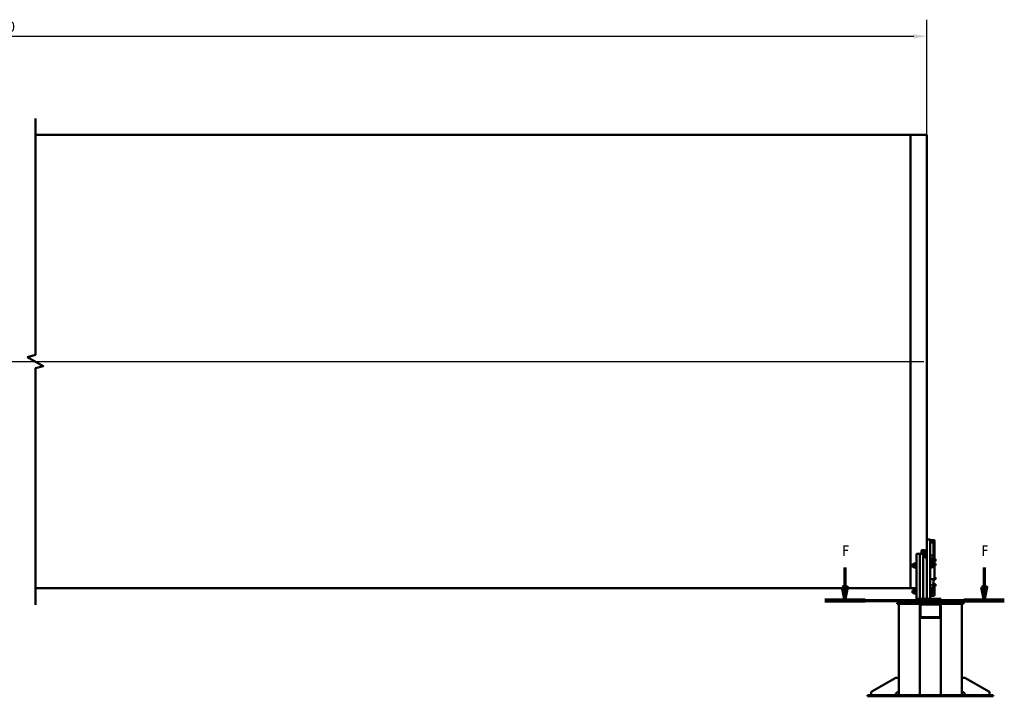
# Model space of a CAD drawing. Header units: millimetres. Extents: x 0 to 63075, y 0 to 44550.
# Tile 13 of 31: x 27161 to 41277, y 22230 to 31933. Entities that reach past the tile are written whole.
import ezdxf

# ---------------------------------------------------------------- set-up
doc = ezdxf.new("R2010")
doc.units = ezdxf.units.MM
doc.header["$LTSCALE"] = 75
doc.linetypes.add('CHAIN', pattern=[0.3543, 0.2362, -0.0295, 0.0591, -0.0295])
for name, color, linetype, lineweight in [('Break Line (ISO)', 7, 'Continuous', 50), ('Centerline (ISO)', 7, 'Continuous', 25), ('Dimension (ISO)', 7, 'Continuous', 25), ('Section Line (ISO)', 7, 'CHAIN', 70), ('Visible (ISO)', 7, 'Continuous', 50)]:
    doc.layers.add(name, color=color, linetype=linetype, lineweight=lineweight)
doc.styles.add('Label Text (ISO)', font='tahoma.ttf')
doc.styles.add('Note Text (ISO)', font='tahoma.ttf')
doc.dimstyles.new('Default (ISO)', dxfattribs={"dimscale": 75, "dimtxt": 2, "dimasz": 2.5, "dimexe": 3.175, "dimexo": 0, "dimgap": 0.762, "dimtad": 1, "dimrnd": 1e-08, "dimtxsty": 'Note Text (ISO)', "dimcen": 0.09, "dimdle": 10, "dimclrd": 256, "dimclre": 256, "dimclrt": 256, "dimazin": 2, "dimtfac": 1, "dimtmove": 0, "dimatfit": 3, "dimfxl": 1, "dimtolj": 1, "dimtzin": 0, "dimlwd": -1, "dimlwe": -1, "dimarcsym": 0})

# ---------------------------------------------------------------- blocks, each defined once
blk = doc.blocks.new('2dTransSection0')
at = {"layer": 'Section Line (ISO)', "linetype": 'Continuous'}
for p, q in [((519.89, 321.05), (519.89, 317.24)), ((546.51, 321.05), (546.51, 317.24)), ((519.39, 317.24), (519.89, 314.74)), ((520.39, 317.24), (519.39, 317.24)), ((519.89, 317.24), (519.89, 314.74)), ((519.89, 314.74), (520.39, 317.24)), ((546.01, 317.24), (546.51, 314.74)), ((547.01, 317.24), (546.01, 317.24)), ((546.51, 317.24), (546.51, 314.74)), ((546.51, 314.74), (547.01, 317.24)), ((516.03, 314.74), (550.37, 314.74))]:
    blk.add_line(p, q, dxfattribs=at)
at = {"layer": 'Section Line (ISO)', "linetype": 'Continuous', "lineweight": 140}
for p, q in [((516.03, 314.74), (523.74, 314.74)), ((542.66, 314.74), (550.37, 314.74))]:
    blk.add_line(p, q, dxfattribs=at)
at = {"layer": 'Section Line (ISO)', "linetype": 'Continuous', "flags": 128}
for points in [[(519.39, 317.24), (519.89, 314.74), (520.39, 317.24), (519.39, 317.24)], [(546.01, 317.24), (546.51, 314.74), (547.01, 317.24), (546.01, 317.24)]]:
    blk.add_lwpolyline(points, dxfattribs=at)
at = {"layer": 'Section Line (ISO)'}
for points in [[(519.39, 317.24), (519.89, 314.74), (520.39, 317.24), (519.39, 317.24)], [(546.01, 317.24), (546.51, 314.74), (547.01, 317.24), (546.01, 317.24)]]:
    blk.add_solid(points, dxfattribs=at)
at = {"layer": 'Section Line (ISO)', "char_height": 2, "attachment_point": 7, "style": 'Label Text (ISO)'}
for insert in [(519.37, 323.24), (545.99, 323.24)]:
    blk.add_mtext('F', dxfattribs=dict(at, insert=insert))
blk = doc.blocks.new('*D28')
at = {"layer": 'Defpoints', "color": 0, "transparency": 16777216}
for p in [(40166, 31695), (13440, 30280), (40166, 30280)]:
    blk.add_point(p, dxfattribs=at)
at = {"layer": 'Dimension (ISO)', "transparency": 16777216}
for p, q in [((13440, 30280), (13440, 31933)), ((40166, 30280), (40166, 31933)), ((13628, 31695), (39979, 31695))]:
    blk.add_line(p, q, dxfattribs=at)
for points in [[(13628, 31726), (13628, 31664), (13440, 31695)], [(39979, 31726), (39979, 31664), (40166, 31695)]]:
    blk.add_solid(points, dxfattribs=at)
at = {"layer": 'Dimension (ISO)', "transparency": 16777216, "insert": (26532, 31908), "char_height": 150, "attachment_point": 1, "style": 'Note Text (ISO)'}
blk.add_mtext('\\A1;30000', dxfattribs=at)

msp = doc.modelspace()

# ---------------------------------------------------------------- linework, layer by layer
at = {"layer": 'Break Line (ISO)', "flags": 128}
msp.add_lwpolyline([(27385.9899, 23541.499), (27385.9899, 26934.5278), (27498.4899, 26964.6721), (27273.4899, 27094.5759), (27385.9899, 27124.7202), (27385.9899, 30517.749)], dxfattribs=at)
at = {"layer": 'Centerline (ISO)', "linetype": 'Continuous'}
msp.add_line((13484.5155, 27029.624), (40121.7091, 27029.624), dxfattribs=at)
at = {"layer": 'Visible (ISO)'}
for p, q in [((27385.9899, 30279.624), (39934.2091, 30279.624)), ((39934.2091, 23779.624), (39934.2091, 30279.624)), ((39934.2091, 30279.624), (40166.2091, 30279.624)), ((39934.2091, 23779.624), (39934.2091, 30279.624)), ((40166.2091, 24480.1688), (40166.2091, 30279.624)), ((40166.2091, 24460.1688), (40166.2091, 24480.1688)), ((40216.2091, 24480.1688), (40166.2091, 24480.1688)), ((40166.2091, 24460.1688), (40166.2091, 23630.1688)), ((40216.2091, 24480.1688), (40216.2091, 24460.1688)), ((40216.2091, 24471.1926), (40264.2091, 24471.1926)), ((40216.2091, 24467.408), (40264.2091, 24467.408)), ((40216.2091, 24460.1688), (40216.2091, 23630.1688)), ((40264.2091, 24440.5612), (40216.2091, 24440.5612)), ((40216.2091, 24435.5612), (40264.2091, 24435.5612)), ((40261.2091, 24435.4183), (40261.2091, 24431.758)), ((40261.2091, 24431.758), (40261.2091, 24206.7343)), ((40268.2091, 24206.4425), (40268.2091, 24433.5612)), ((40278.2091, 24433.5612), (40278.2091, 24460.408)), ((40278.2091, 24433.5612), (40278.2091, 24199.7343)), ((40091.2091, 24302.5822), (40091.2091, 24320.7084)), ((40091.2091, 24302.5822), (40091.2091, 24274.4542)), ((40126.2091, 24324.9346), (40101.2091, 24324.9346)), ((40101.2091, 24306.8084), (40126.2091, 24306.8084)), ((40146.2091, 24243.3669), (40146.2091, 24288.6822)), ((40016.2091, 24259.4542), (40016.2091, 24274.4542)), ((40016.2091, 24274.4542), (40066.2091, 24274.4542)), ((40016.2091, 23630.1688), (40016.2091, 24259.4542)), ((40066.2091, 24274.4542), (40066.2091, 24259.4542)), ((40066.2091, 24259.4542), (40066.2091, 24274.4542)), ((40066.2091, 24274.4542), (40116.2091, 24274.4542)), ((40066.2091, 24259.4542), (40066.2091, 23630.1688)), ((40066.2091, 23630.1688), (40066.2091, 24259.4542)), ((40116.2091, 24274.4542), (40116.2091, 24259.4542)), ((40116.2091, 24259.4542), (40116.2091, 24274.4542)), ((40116.2091, 24274.4542), (40141.9955, 24274.4542)), ((40116.2091, 24259.4542), (40116.2091, 23630.1688)), ((40116.2091, 23630.1688), (40116.2091, 24259.4542)), ((40119.2091, 24255.5876), (40120.4361, 24256.8145)), ((40119.2091, 24242.0414), (40119.2091, 24255.5876)), ((40119.2091, 24242.0414), (40120.4361, 24240.8145)), ((40120.4361, 24256.8145), (40120.4361, 24240.8145)), ((40128.4091, 24256.8145), (40120.4361, 24256.8145)), ((40128.4091, 24240.8145), (40120.4361, 24240.8145)), ((40128.4091, 24260.0645), (40129.2864, 24261.584)), ((40128.4091, 24260.0645), (40128.4091, 24237.5645)), ((40128.4091, 24237.5645), (40129.2864, 24236.0449)), ((40141.7042, 24262.4601), (40129.9139, 24262.4601)), ((40141.7042, 24257.7225), (40129.9139, 24257.7225)), ((40141.7042, 24244.0769), (40129.9139, 24244.0769)), ((40141.7042, 24235.1689), (40129.9139, 24235.1689)), ((40143.2091, 24260.0645), (40142.3317, 24261.584)), ((40143.2091, 24237.5645), (40142.3317, 24236.0449)), ((40143.2091, 24263.0645), (40143.9591, 24263.8145)), ((40143.2091, 24234.5645), (40143.2091, 24263.0645)), ((40143.2091, 24234.5645), (40143.9591, 24233.8145)), ((40143.9591, 24263.8145), (40143.9591, 24233.8145)), ((40143.9591, 24263.8145), (40146.2091, 24263.8145)), ((40143.9591, 24233.8145), (40146.2091, 24233.8145)), ((40146.2091, 24243.3669), (40146.2091, 24230.0776)), ((40146.2091, 24230.0776), (40146.2091, 24213.1729)), ((40146.2091, 24213.1729), (40146.2091, 24212.2359)), ((40166.2091, 24212.2359), (40146.2091, 24212.2359)), ((40218.4591, 24263.8145), (40216.2091, 24263.8145)), ((40218.4591, 24233.8145), (40216.2091, 24233.8145)), ((40216.2091, 24206.7343), (40264.2091, 24206.7343)), ((40264.2091, 24179.8875), (40216.2091, 24179.8875)), ((40216.2091, 24174.8875), (40264.2091, 24174.8875)), ((40216.2091, 24150.7632), (40264.2091, 24150.7632)), ((40264.2091, 24142.1029), (40216.2091, 24142.1029)), ((40218.4591, 24233.8145), (40218.4591, 24263.8145)), ((40219.2091, 24263.0645), (40218.4591, 24263.8145)), ((40219.2091, 24234.5645), (40218.4591, 24233.8145)), ((40219.2091, 24263.0645), (40219.2091, 24234.5645)), ((40220.0092, 24260.0595), (40219.2091, 24260.0595)), ((40220.0092, 24237.5695), (40219.2091, 24237.5695)), ((40220.0092, 24262.4646), (40228.1374, 24262.4646)), ((40220.0092, 24253.5767), (40220.0092, 24262.4646)), ((40220.0092, 24253.5767), (40228.1374, 24253.5767)), ((40220.0092, 24239.9265), (40220.0092, 24253.5767)), ((40220.0092, 24239.9265), (40228.1374, 24239.9265)), ((40220.0092, 24235.1643), (40220.0092, 24239.9265)), ((40220.0092, 24235.1643), (40228.1374, 24235.1643)), ((40229.2092, 24260.8145), (40228.7598, 24261.5929)), ((40229.2092, 24236.8145), (40228.7598, 24236.0361)), ((40229.2092, 24258.0206), (40229.2092, 24260.8145)), ((40229.2092, 24246.7516), (40229.2092, 24258.0206)), ((40229.2092, 24237.5454), (40229.2092, 24246.7516)), ((40229.2092, 24236.8145), (40229.2092, 24237.5454)), ((40261.2091, 24229.0323), (40264.2091, 24229.0323)), ((40261.2091, 24174.8875), (40261.2091, 24150.7632)), ((40265.2091, 24173.2346), (40261.2091, 24173.2346)), ((40265.2091, 24166.9846), (40265.2091, 24174.824)), ((40265.2091, 24166.9846), (40265.9591, 24166.2346)), ((40265.9591, 24174.686), (40265.9591, 24166.2346)), ((40265.9591, 24166.2346), (40268.2091, 24166.2346)), ((40268.2091, 24165.3875), (40268.2091, 24172.8875)), ((40268.2091, 24165.3875), (40268.2091, 24158.5574)), ((40268.2091, 24154.2273), (40268.2091, 24158.5574)), ((40278.2091, 24172.8875), (40278.2091, 24199.7343)), ((40280.4591, 24196.2346), (40278.2091, 24196.2346)), ((40278.2091, 24172.8875), (40278.2091, 24165.3875)), ((40280.4591, 24166.2346), (40278.2091, 24166.2346)), ((40278.2091, 24158.5574), (40278.2091, 24165.3875)), ((40278.2091, 24158.5574), (40278.2091, 24154.2273)), ((40278.2091, 24154.2273), (40278.2091, 23920.7273)), ((40280.4591, 24166.2346), (40280.4591, 24196.2346)), ((40281.2091, 24195.4846), (40280.4591, 24196.2346)), ((40281.2091, 24166.9846), (40280.4591, 24166.2346)), ((40281.2091, 24195.4846), (40281.2091, 24166.9846)), ((40282.0092, 24192.4796), (40281.2091, 24192.4796)), ((40282.0092, 24169.9896), (40281.2091, 24169.9896)), ((40282.0092, 24193.7027), (40290.1374, 24193.7027)), ((40282.0092, 24192.7039), (40282.0092, 24193.7027)), ((40282.0092, 24192.7039), (40290.1374, 24192.7039)), ((40282.0092, 24180.2358), (40282.0092, 24192.7039)), ((40282.0092, 24180.2358), (40290.1374, 24180.2358)), ((40282.0092, 24168.7664), (40282.0092, 24180.2358)), ((40282.0092, 24168.7664), (40290.1374, 24168.7664)), ((40291.2092, 24193.2346), (40291.1911, 24193.2659)), ((40291.2092, 24169.2346), (40291.1911, 24169.2033)), ((40291.2092, 24193.2033), (40291.2092, 24193.2346)), ((40291.2092, 24186.4699), (40291.2092, 24193.2033)), ((40291.2092, 24174.5011), (40291.2092, 24186.4699)), ((40291.2092, 24169.2346), (40291.2092, 24174.5011)), ((39961.2091, 24120.715), (39963.663, 24123.1688)), ((39961.2091, 24089.6226), (39961.2091, 24120.715)), ((39961.2091, 24089.6226), (39963.663, 24087.1688)), ((39963.663, 24123.1688), (39963.663, 24087.1688)), ((39980.2091, 24123.1688), (39963.663, 24123.1688)), ((39980.2091, 24087.1688), (39963.663, 24087.1688)), ((39980.2091, 24130.7188), (39981.3349, 24132.6688)), ((39980.2091, 24130.7188), (39980.2091, 24079.6188)), ((39980.2091, 24079.6188), (39981.3349, 24077.6688)), ((40007.627, 24132.6688), (39983.7911, 24132.6688)), ((40007.627, 24105.1688), (39983.7911, 24105.1688)), ((40007.627, 24077.6688), (39983.7911, 24077.6688)), ((40011.2091, 24130.7188), (40010.0832, 24132.6688)), ((40011.2091, 24079.6188), (40010.0832, 24077.6688)), ((40011.2091, 24136.9188), (40012.4591, 24138.1688)), ((40011.2091, 24073.4188), (40011.2091, 24136.9188)), ((40011.2091, 24073.4188), (40012.4591, 24072.1688)), ((40012.4591, 24138.1688), (40012.4591, 24072.1688)), ((40012.4591, 24138.1688), (40016.2091, 24138.1688)), ((40012.4591, 24072.1688), (40016.2091, 24072.1688)), ((40219.9591, 24138.1688), (40216.2091, 24138.1688)), ((40219.9591, 24072.1688), (40216.2091, 24072.1688)), ((40219.9591, 24072.1688), (40219.9591, 24138.1688)), ((40221.2091, 24136.9188), (40219.9591, 24138.1688)), ((40221.2091, 24073.4188), (40219.9591, 24072.1688)), ((40221.2091, 24136.9188), (40221.2091, 24073.4188)), ((40222.0092, 24130.7238), (40221.2091, 24130.7238)), ((40222.0092, 24079.6138), (40221.2091, 24079.6138)), ((40222.0092, 24132.6688), (40241.253, 24132.6688)), ((40222.0092, 24105.1688), (40222.0092, 24132.6688)), ((40222.0092, 24105.1688), (40241.253, 24105.1688)), ((40222.0092, 24077.6688), (40222.0092, 24105.1688)), ((40222.0092, 24077.6688), (40241.253, 24077.6688)), ((40243.7092, 24118.9188), (40243.7092, 24132.6688)), ((40243.7092, 24091.4188), (40243.7092, 24118.9188)), ((40243.7092, 24077.6688), (40243.7092, 24091.4188)), ((40280.4591, 24133.7833), (40278.2091, 24133.7833)), ((40280.4591, 24103.7833), (40278.2091, 24103.7833)), ((40280.4591, 24103.7833), (40280.4591, 24133.7833)), ((40281.2091, 24133.0333), (40280.4591, 24133.7833)), ((40281.2091, 24104.5333), (40280.4591, 24103.7833)), ((40281.2091, 24133.0333), (40281.2091, 24104.5333)), ((40282.0092, 24130.0283), (40281.2091, 24130.0283)), ((40282.0092, 24107.5383), (40281.2091, 24107.5383)), ((40282.0092, 24132.4231), (40290.1374, 24132.4231)), ((40282.0092, 24123.4897), (40282.0092, 24132.4231)), ((40282.0092, 24123.4897), (40290.1374, 24123.4897)), ((40282.0092, 24109.8499), (40282.0092, 24123.4897)), ((40282.0092, 24109.8499), (40290.1374, 24109.8499)), ((40282.0092, 24105.1435), (40282.0092, 24109.8499)), ((40282.0092, 24105.1435), (40290.1374, 24105.1435)), ((40291.2092, 24130.7833), (40290.7712, 24131.5418)), ((40291.2092, 24106.7833), (40290.7712, 24106.0248)), ((40291.2092, 24127.9564), (40291.2092, 24130.7833)), ((40291.2092, 24116.6698), (40291.2092, 24127.9564)), ((40291.2092, 24107.4967), (40291.2092, 24116.6698)), ((40291.2092, 24106.7833), (40291.2092, 24107.4967)), ((40216.2091, 23908.6029), (40264.2091, 23908.6029)), ((40261.2091, 23908.6029), (40261.2091, 23837.6627)), ((40265.2091, 23906.3109), (40265.2091, 23908.6339)), ((40265.2091, 23906.3109), (40265.9591, 23905.5609)), ((40265.9591, 23908.698), (40265.9591, 23905.5609)), ((40265.9591, 23905.5609), (40268.2091, 23905.5609)), ((40268.2091, 23901.8875), (40268.2091, 23909.1083)), ((40268.2091, 23901.2176), (40268.2091, 23901.8875)), ((40278.2091, 23901.2176), (40268.2091, 23901.2176)), ((40280.4591, 23935.5609), (40278.2091, 23935.5609)), ((40278.2091, 23920.7273), (40278.2091, 23901.8875)), ((40280.4591, 23905.5609), (40278.2091, 23905.5609)), ((40278.2091, 23901.8875), (40278.2091, 23901.2176)), ((40280.4591, 23905.5609), (40280.4591, 23935.5609)), ((40281.2091, 23934.8109), (40280.4591, 23935.5609)), ((40281.2091, 23906.3109), (40280.4591, 23905.5609)), ((40281.2091, 23934.8109), (40281.2091, 23906.3109)), ((40282.0092, 23931.8059), (40281.2091, 23931.8059)), ((40282.0092, 23909.3159), (40281.2091, 23909.3159)), ((40282.0092, 23933.0291), (40290.1374, 23933.0291)), ((40282.0092, 23932.0303), (40282.0092, 23933.0291)), ((40282.0092, 23932.0303), (40290.1374, 23932.0303)), ((40282.0092, 23919.5621), (40282.0092, 23932.0303)), ((40282.0092, 23919.5621), (40290.1374, 23919.5621)), ((40282.0092, 23908.0927), (40282.0092, 23919.5621)), ((40282.0092, 23908.0927), (40290.1374, 23908.0927)), ((40291.2092, 23932.5609), (40291.1911, 23932.5922)), ((40291.2092, 23908.5609), (40291.1911, 23908.5296)), ((40291.2092, 23932.5297), (40291.2092, 23932.5609)), ((40291.2092, 23925.7962), (40291.2092, 23932.5297)), ((40291.2092, 23913.8274), (40291.2092, 23925.7962)), ((40291.2092, 23908.5609), (40291.2092, 23913.8274)), ((27385.9899, 23779.624), (39934.2091, 23779.624)), ((39934.2091, 23779.624), (40016.2091, 23779.624)), ((39961.2091, 23745.715), (39963.663, 23748.1688)), ((39961.2091, 23714.6226), (39961.2091, 23745.715)), ((39963.663, 23748.1688), (39963.663, 23712.1688)), ((39980.2091, 23748.1688), (39963.663, 23748.1688)), ((39980.2091, 23755.7188), (39981.3349, 23757.6688)), ((39980.2091, 23755.7188), (39980.2091, 23704.6188)), ((40007.627, 23757.6688), (39983.7911, 23757.6688)), ((40007.627, 23730.1688), (39983.7911, 23730.1688)), ((40011.2091, 23755.7188), (40010.0832, 23757.6688)), ((40011.2091, 23761.9188), (40012.4591, 23763.1688)), ((40011.2091, 23698.4188), (40011.2091, 23761.9188)), ((40012.4591, 23763.1688), (40012.4591, 23697.1688)), ((40012.4591, 23763.1688), (40016.2091, 23763.1688)), ((40216.2091, 23786.7437), (40264.2091, 23786.7437)), ((40264.2091, 23777), (40216.2091, 23777)), ((40219.9591, 23763.1688), (40216.2091, 23763.1688)), ((40219.9591, 23697.1688), (40219.9591, 23763.1688)), ((40221.2091, 23761.9188), (40219.9591, 23763.1688)), ((40221.2091, 23761.9188), (40221.2091, 23698.4188)), ((40222.0092, 23755.7238), (40221.2091, 23755.7238)), ((40222.0092, 23757.6688), (40241.253, 23757.6688)), ((40222.0092, 23730.1688), (40222.0092, 23757.6688)), ((40222.0092, 23730.1688), (40241.253, 23730.1688)), ((40222.0092, 23702.6688), (40222.0092, 23730.1688)), ((40241.2091, 23832.271), (40242.4361, 23833.4979)), ((40241.2091, 23818.7248), (40241.2091, 23832.271)), ((40241.2091, 23818.7248), (40242.4361, 23817.4979)), ((40242.4361, 23833.4979), (40242.4361, 23817.4979)), ((40252.7891, 23833.4979), (40242.4361, 23833.4979)), ((40252.7891, 23817.4979), (40242.4361, 23817.4979)), ((40243.7092, 23743.9188), (40243.7092, 23757.6688)), ((40243.7092, 23716.4188), (40243.7092, 23743.9188)), ((40243.7092, 23702.6688), (40243.7092, 23716.4188)), ((40252.7891, 23814.2479), (40252.7891, 23836.7479)), ((40257.7891, 23836.7479), (40252.7891, 23836.7479)), ((40257.7891, 23814.2479), (40252.7891, 23814.2479)), ((40257.7891, 23836.7479), (40258.2241, 23837.5015)), ((40257.7891, 23814.2479), (40257.7891, 23836.7479)), ((40257.7891, 23814.2479), (40258.2241, 23813.4944)), ((40263.7042, 23837.6627), (40259.2939, 23837.6627)), ((40263.7042, 23825.8345), (40259.2939, 23825.8345)), ((40263.7042, 23813.6697), (40259.2939, 23813.6697)), ((40263.7042, 23813.3332), (40259.2939, 23813.3332)), ((40261.2091, 23813.3332), (40261.2091, 23790.9338)), ((40261.2091, 23790.9338), (40261.2091, 23786.7437)), ((40265.2091, 23836.7479), (40264.774, 23837.5015)), ((40265.2091, 23814.2479), (40264.774, 23813.4944)), ((40265.2091, 23839.7479), (40265.9591, 23840.4979)), ((40265.2091, 23811.2479), (40265.2091, 23839.7479)), ((40265.2091, 23811.2479), (40265.9591, 23810.4979)), ((40265.9591, 23840.4979), (40265.9591, 23810.4979)), ((40265.9591, 23840.4979), (40268.2091, 23840.4979)), ((40265.9591, 23810.4979), (40268.2091, 23810.4979)), ((40268.2091, 23839.2155), (40268.2091, 23843.0908)), ((40278.2091, 23843.0908), (40268.2091, 23843.0908)), ((40268.2091, 23839.2155), (40268.2091, 23818.7538)), ((40268.2091, 23812.7572), (40268.2091, 23818.7538)), ((40268.2091, 23801.5096), (40268.2091, 23812.7572)), ((40268.2091, 23801.5096), (40268.2091, 23795.513)), ((40268.2091, 23790.6412), (40268.2091, 23795.513)), ((40278.2091, 23843.0908), (40278.2091, 23839.2155)), ((40280.4591, 23840.4979), (40278.2091, 23840.4979)), ((40278.2091, 23839.2155), (40278.2091, 23818.7538)), ((40278.2091, 23818.7538), (40278.2091, 23812.7572)), ((40278.2091, 23812.7572), (40278.2091, 23801.5096)), ((40280.4591, 23810.4979), (40278.2091, 23810.4979)), ((40278.2091, 23795.513), (40278.2091, 23801.5096)), ((40278.2091, 23795.513), (40278.2091, 23790.6412)), ((40278.2091, 23790.6412), (40278.2091, 23685.589)), ((40280.4591, 23810.4979), (40280.4591, 23840.4979)), ((40281.2091, 23839.7479), (40280.4591, 23840.4979)), ((40281.2091, 23811.2479), (40280.4591, 23810.4979)), ((40281.2091, 23839.7479), (40281.2091, 23811.2479)), ((40282.0092, 23836.7429), (40281.2091, 23836.7429)), ((40282.0092, 23814.2529), (40281.2091, 23814.2529)), ((40282.0092, 23839.1377), (40290.1374, 23839.1377)), ((40282.0092, 23830.2044), (40282.0092, 23839.1377)), ((40282.0092, 23830.2044), (40290.1374, 23830.2044)), ((40282.0092, 23816.5645), (40282.0092, 23830.2044)), ((40282.0092, 23816.5645), (40290.1374, 23816.5645)), ((40282.0092, 23811.8581), (40282.0092, 23816.5645)), ((40282.0092, 23811.8581), (40290.1374, 23811.8581)), ((40291.2092, 23837.4979), (40290.7712, 23838.2564)), ((40291.2092, 23813.4979), (40290.7712, 23812.7394)), ((40291.2092, 23834.671), (40291.2092, 23837.4979)), ((40291.2092, 23823.3845), (40291.2092, 23834.671)), ((40291.2092, 23814.2113), (40291.2092, 23823.3845)), ((40291.2092, 23813.4979), (40291.2092, 23814.2113)), ((39916.2091, 23580.1688), (39916.2091, 23570.1688)), ((40516.2091, 23580.1688), (39916.2091, 23580.1688)), ((39961.2091, 23714.6226), (39963.663, 23712.1688)), ((39980.2091, 23712.1688), (39963.663, 23712.1688)), ((39980.2091, 23704.6188), (39981.3349, 23702.6688)), ((40007.627, 23702.6688), (39983.7911, 23702.6688)), ((40011.2091, 23704.6188), (40010.0832, 23702.6688)), ((40011.2091, 23698.4188), (40012.4591, 23697.1688)), ((40012.4591, 23697.1688), (40016.2091, 23697.1688)), ((40036.2091, 23630.1688), (40016.2091, 23630.1688)), ((40016.2091, 23580.1688), (40016.2091, 23630.1688)), ((40036.2091, 23630.1688), (40346.2091, 23630.1688)), ((40166.2091, 23640.1688), (40156.2091, 23630.1688)), ((40166.2091, 23630.1688), (40216.2091, 23630.1688)), ((40219.9591, 23697.1688), (40216.2091, 23697.1688)), ((40216.2091, 23671.9478), (40264.2091, 23671.9478)), ((40221.2091, 23698.4188), (40219.9591, 23697.1688)), ((40222.0092, 23704.6138), (40221.2091, 23704.6138)), ((40222.0092, 23702.6688), (40241.253, 23702.6688)), ((40366.2091, 23630.1688), (40346.2091, 23630.1688)), ((40366.2091, 23580.1688), (40366.2091, 23630.1688)), ((40516.2091, 23580.1688), (40516.2091, 23570.1688)), ((39741.2091, 23555.1688), (39741.2091, 23570.1688)), ((39771.2091, 23570.1688), (39741.2091, 23570.1688)), ((39741.2091, 23555.1688), (39771.2091, 23555.1688)), ((39766.2091, 23555.1688), (39766.2091, 22245.1688)), ((39771.2091, 23570.1688), (40661.2091, 23570.1688)), ((39771.2091, 23555.1688), (40661.2091, 23555.1688)), ((40066.2091, 23555.1688), (40066.2091, 23535.1688)), ((40066.2091, 23535.1688), (40066.2091, 23375.1688)), ((40076.2091, 23535.1688), (40076.2091, 23375.1688)), ((40346.2091, 23545.1688), (40086.2091, 23545.1688)), ((40356.2091, 23375.1688), (40356.2091, 23535.1688)), ((40366.2091, 23555.1688), (40366.2091, 23535.1688)), ((40366.2091, 23375.1688), (40366.2091, 23535.1688)), ((40691.2091, 23570.1688), (40661.2091, 23570.1688)), ((40661.2091, 23555.1688), (40691.2091, 23555.1688)), ((40666.2091, 23555.1688), (40666.2091, 22245.1688)), ((40691.2091, 23570.1688), (40691.2091, 23555.1688)), ((40066.2091, 23375.1688), (40066.2091, 22245.1688)), ((40086.2091, 23365.1688), (40346.2091, 23365.1688)), ((40086.2091, 23355.1688), (40346.2091, 23355.1688)), ((40366.2091, 23375.1688), (40366.2091, 22245.1688)), ((39711.5976, 22492.5337), (39376.2863, 22300.9272)), ((39766.2091, 22495.1688), (39721.5203, 22495.1688)), ((40666.2091, 22495.1688), (40710.8978, 22495.1688)), ((40720.8205, 22492.5337), (41056.1318, 22300.9272)), ((39316.2091, 22230.1688), (39316.2091, 22245.1688)), ((39346.2091, 22245.1688), (39316.2091, 22245.1688)), ((39316.2091, 22230.1688), (39346.2091, 22230.1688)), ((39346.2091, 22245.1688), (41086.2091, 22245.1688)), ((39346.2091, 22230.1688), (41086.2091, 22230.1688)), ((39366.2091, 22283.5623), (39366.2091, 22245.1688)), ((41066.2091, 22283.5623), (41066.2091, 22245.1688)), ((41116.2091, 22245.1688), (41086.2091, 22245.1688)), ((41086.2091, 22230.1688), (41116.2091, 22230.1688)), ((41116.2091, 22245.1688), (41116.2091, 22230.1688))]:
    msp.add_line(p, q, dxfattribs=at)
for centre, radius, start, end in [((40086.2091, 23535.1688), 20, 90, 180), ((40086.2091, 23535.1688), 10, 90, 180), ((40346.2091, 23535.1688), 20, 0, 90), ((40346.2091, 23535.1688), 10, 0, 90), ((40086.2091, 23375.1688), 20, 180, 270), ((40086.2091, 23375.1688), 10, 180, 270), ((40346.2091, 23375.1688), 10, 270, 0), ((40346.2091, 23375.1688), 20, 270, 0), ((39721.5203, 22475.1688), 20, 90, 119.7448813), ((40710.8978, 22475.1688), 20, 60.2551187, 90), ((39386.2091, 22283.5623), 20, 119.7448813, 180), ((39766.2091, 22245.1688), 50, 90, 180), ((40666.2091, 22245.1688), 50, 0, 90), ((41046.2091, 22283.5623), 20, 0, 60.2551187)]:
    msp.add_arc(centre, radius, start, end, dxfattribs=at)
for centre, major_axis, ratio, start_param, end_param in [((40211.2091, 24426.758), (9.6593, 9.6593), 0.2679491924, 0.7560713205, 0.7853981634), ((40266.2091, 24426.758), (-9.6593, 9.6593), 0.2679491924, 5.4977871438, 5.5271139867), ((40264.2091, 24459.0682), (14, 0), 0.8660254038, 0.2645207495, 1.5707963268), ((40264.2091, 24460.408), (14, 0), 0.5, 0, 1.5707963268), ((40264.2091, 24433.5612), (14, 0), 0.5, 0, 1.5707963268), ((40264.2091, 24433.5612), (4, 0), 0.5, 0, 1.5707963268), ((40101.2091, 24320.7084), (-10, 0), 0.4226182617, 4.7123889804, 6.2831853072), ((40101.2091, 24302.5822), (-10, 0), 0.4226182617, 4.7123889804, 6.2831853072), ((40126.2091, 24277.2251), (-10, 0), 0.4226182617, 4.7123889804, 6.9982267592), ((40126.2091, 24288.6822), (40, 0), 0.906307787, 0, 1.5707963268), ((40126.2091, 24288.6822), (20, 0), 0.906307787, 0, 1.5707963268), ((40126.2091, 24263.3252), (20, 0), 0.906307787, 0.0269982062, 1.5707963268), ((40264.2091, 24225.5682), (4, 0), 0.8660254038, 0, 1.5707963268), ((40264.2091, 24199.7343), (14, 0), 0.5, 0, 1.5707963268), ((40264.2091, 24172.8875), (14, 0), 0.5, 0, 1.5707963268), ((40264.2091, 24172.8875), (4, 0), 0.5, 0, 1.5707963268), ((40264.2091, 24154.2273), (14, 0), 0.8660254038, 4.7123889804, 6.2831853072), ((40264.2091, 24154.2273), (4, 0), 0.8660254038, 4.7123889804, 6.2831853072), ((40264.2091, 23920.7273), (14, 0), 0.8660254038, 4.7123889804, 6.2831853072), ((40264.2091, 23790.6412), (14, 0), 0.9743700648, 4.7123889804, 6.2831853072), ((40264.2091, 23790.6412), (4, 0), 0.9743700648, 4.7123889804, 6.2831853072), ((40264.2091, 23685.589), (14, 0), 0.9743700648, 4.7123889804, 6.2831853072)]:
    msp.add_ellipse(centre, major_axis=major_axis, ratio=ratio, start_param=start_param, end_param=end_param, dxfattribs=at)
for points, weights in [([(40129.9139, 24262.4601), (40127.9139, 24260.0913), (40129.9139, 24257.7225)], [1, 1.15470053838, 1]), ([(40129.9139, 24257.7225), (40127.9139, 24250.8997), (40129.9139, 24244.0769)], [1, 1.15470053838, 1]), ([(40129.9139, 24244.0769), (40127.9139, 24239.6229), (40129.9139, 24235.1689)], [1, 1.15470053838, 1]), ([(40129.9139, 24235.1689), (40129.5289, 24235.6248), (40129.2864, 24236.0449)], [1, 1.02646777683, 1.04387878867]), ([(40141.7042, 24257.7225), (40143.7042, 24260.0913), (40141.7042, 24262.4601)], [1, 1.15470053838, 1]), ([(40141.7042, 24244.0769), (40143.7042, 24250.8997), (40141.7042, 24257.7225)], [1, 1.15470053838, 1]), ([(40141.7042, 24235.1689), (40143.7042, 24239.6229), (40141.7042, 24244.0769)], [1, 1.15470053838, 1]), ([(40142.3317, 24236.0449), (40142.0892, 24235.6248), (40141.7042, 24235.1689)], [1.04387878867, 1.02646777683, 1]), ([(40228.1374, 24262.4646), (40228.5183, 24262.0111), (40228.7598, 24261.5929)], [1, 1.01316741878, 1.01719867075]), ([(40229.2092, 24258.0206), (40229.2092, 24260.0831), (40228.1374, 24262.4646)], [1, 1.0379548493, 1]), ([(40228.1374, 24253.5767), (40229.2092, 24255.9582), (40229.2092, 24258.0206)], [1, 1.0379548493, 1]), ([(40229.2092, 24246.7516), (40229.2092, 24249.9191), (40228.1374, 24253.5767)], [1, 1.0379548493, 1]), ([(40228.1374, 24239.9265), (40229.2092, 24243.5841), (40229.2092, 24246.7516)], [1, 1.0379548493, 1]), ([(40229.2092, 24237.5454), (40229.2092, 24238.6505), (40228.1374, 24239.9265)], [1, 1.0379548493, 1]), ([(40228.1374, 24235.1643), (40229.2092, 24236.4404), (40229.2092, 24237.5454)], [1, 1.0379548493, 1]), ([(40291.2092, 24193.2033), (40291.2092, 24193.4351), (40290.1374, 24193.7027)], [1, 1.0379548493, 1]), ([(40290.1374, 24192.7039), (40291.2092, 24192.9716), (40291.2092, 24193.2033)], [1, 1.0379548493, 1]), ([(40291.2092, 24186.4699), (40291.2092, 24189.3631), (40290.1374, 24192.7039)], [1, 1.0379548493, 1]), ([(40290.1374, 24180.2358), (40291.2092, 24183.5766), (40291.2092, 24186.4699)], [1, 1.0379548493, 1]), ([(40291.2092, 24174.5011), (40291.2092, 24177.1626), (40290.1374, 24180.2358)], [1, 1.0379548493, 1]), ([(40290.1374, 24168.7664), (40291.2092, 24171.8396), (40291.2092, 24174.5011)], [1, 1.0379548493, 1]), ([(40291.1911, 24169.2033), (40291.0739, 24169.0002), (40290.1374, 24168.7664)], [1.00860777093, 1.0330055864, 1]), ([(39981.3349, 24132.6688), (39981.3349, 24132.6688), (39983.7911, 24132.6688)], [1.07735026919, 1.07735026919, 1]), ([(39983.7911, 24077.6688), (39981.3349, 24077.6688), (39981.3349, 24077.6688)], [1, 1.07735026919, 1.07735026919]), ([(39983.7911, 24132.6688), (39979.2078, 24118.9188), (39983.7911, 24105.1688)], [1, 1.15470053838, 1]), ([(39983.7911, 24105.1688), (39979.2078, 24091.4188), (39983.7911, 24077.6688)], [1, 1.15470053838, 1]), ([(40007.627, 24105.1688), (40012.2104, 24118.9188), (40007.627, 24132.6688)], [1, 1.15470053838, 1]), ([(40007.627, 24132.6688), (40010.0832, 24132.6688), (40010.0832, 24132.6688)], [1, 1.07735026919, 1.07735026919]), ([(40007.627, 24077.6688), (40012.2104, 24091.4188), (40007.627, 24105.1688)], [1, 1.15470053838, 1]), ([(40010.0832, 24077.6688), (40010.0832, 24077.6688), (40007.627, 24077.6688)], [1.07735026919, 1.07735026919, 1]), ([(40241.253, 24132.6688), (40243.7092, 24132.6688), (40243.7092, 24132.6688)], [1, 1.0379548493, 1]), ([(40243.7092, 24118.9188), (40243.7092, 24125.3002), (40241.253, 24132.6688)], [1, 1.0379548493, 1]), ([(40241.253, 24105.1688), (40243.7092, 24112.5374), (40243.7092, 24118.9188)], [1, 1.0379548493, 1]), ([(40243.7092, 24091.4188), (40243.7092, 24097.8002), (40241.253, 24105.1688)], [1, 1.0379548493, 1]), ([(40241.253, 24077.6688), (40243.7092, 24085.0374), (40243.7092, 24091.4188)], [1, 1.0379548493, 1]), ([(40243.7092, 24077.6688), (40243.7092, 24077.6688), (40241.253, 24077.6688)], [1, 1.0379548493, 1]), ([(40290.1374, 24132.4231), (40290.5273, 24131.9643), (40290.7712, 24131.5418)], [1, 1.01348375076, 1.01738709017]), ([(40291.2092, 24127.9564), (40291.2092, 24130.0294), (40290.1374, 24132.4231)], [1, 1.0379548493, 1]), ([(40290.1374, 24123.4897), (40291.2092, 24125.8834), (40291.2092, 24127.9564)], [1, 1.0379548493, 1]), ([(40291.2092, 24116.6698), (40291.2092, 24119.835), (40290.1374, 24123.4897)], [1, 1.0379548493, 1]), ([(40290.1374, 24109.8499), (40291.2092, 24113.5047), (40291.2092, 24116.6698)], [1, 1.0379548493, 1]), ([(40291.2092, 24107.4967), (40291.2092, 24108.5889), (40290.1374, 24109.8499)], [1, 1.0379548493, 1]), ([(40290.1374, 24105.1435), (40291.2092, 24106.4046), (40291.2092, 24107.4967)], [1, 1.0379548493, 1]), ([(40291.2092, 23932.5297), (40291.2092, 23932.7615), (40290.1374, 23933.0291)], [1, 1.0379548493, 1]), ([(40290.1374, 23932.0303), (40291.2092, 23932.2979), (40291.2092, 23932.5297)], [1, 1.0379548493, 1]), ([(40291.2092, 23925.7962), (40291.2092, 23928.6895), (40290.1374, 23932.0303)], [1, 1.0379548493, 1]), ([(40290.1374, 23919.5621), (40291.2092, 23922.903), (40291.2092, 23925.7962)], [1, 1.0379548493, 1]), ([(40291.2092, 23913.8274), (40291.2092, 23916.4889), (40290.1374, 23919.5621)], [1, 1.0379548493, 1]), ([(40290.1374, 23908.0927), (40291.2092, 23911.1659), (40291.2092, 23913.8274)], [1, 1.0379548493, 1]), ([(40291.1911, 23908.5296), (40291.0739, 23908.3266), (40290.1374, 23908.0927)], [1.00860777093, 1.0330055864, 1]), ([(39981.3349, 23757.6688), (39981.3349, 23757.6688), (39983.7911, 23757.6688)], [1.07735026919, 1.07735026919, 1]), ([(39983.7911, 23757.6688), (39979.2078, 23743.9188), (39983.7911, 23730.1688)], [1, 1.15470053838, 1]), ([(39983.7911, 23730.1688), (39979.2078, 23716.4188), (39983.7911, 23702.6688)], [1, 1.15470053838, 1]), ([(40007.627, 23730.1688), (40012.2104, 23743.9188), (40007.627, 23757.6688)], [1, 1.15470053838, 1]), ([(40007.627, 23757.6688), (40010.0832, 23757.6688), (40010.0832, 23757.6688)], [1, 1.07735026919, 1.07735026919]), ([(40007.627, 23702.6688), (40012.2104, 23716.4188), (40007.627, 23730.1688)], [1, 1.15470053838, 1]), ([(40241.253, 23757.6688), (40243.7092, 23757.6688), (40243.7092, 23757.6688)], [1, 1.0379548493, 1]), ([(40243.7092, 23743.9188), (40243.7092, 23750.3002), (40241.253, 23757.6688)], [1, 1.0379548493, 1]), ([(40241.253, 23730.1688), (40243.7092, 23737.5374), (40243.7092, 23743.9188)], [1, 1.0379548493, 1]), ([(40243.7092, 23716.4188), (40243.7092, 23722.8002), (40241.253, 23730.1688)], [1, 1.0379548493, 1]), ([(40241.253, 23702.6688), (40243.7092, 23710.0374), (40243.7092, 23716.4188)], [1, 1.0379548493, 1]), ([(40259.2939, 23837.6627), (40257.2939, 23831.7486), (40259.2939, 23825.8345)], [1, 1.15470053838, 1]), ([(40259.2939, 23825.8345), (40257.2939, 23819.7521), (40259.2939, 23813.6697)], [1, 1.15470053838, 1]), ([(40259.2939, 23813.6697), (40257.2939, 23813.5015), (40259.2939, 23813.3332)], [1, 1.15470053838, 1]), ([(40258.2241, 23837.5015), (40258.2673, 23837.5763), (40259.2939, 23837.6627)], [1.07719130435, 1.0738437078, 1]), ([(40263.7042, 23825.8345), (40265.7042, 23831.7486), (40263.7042, 23837.6627)], [1, 1.15470053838, 1]), ([(40263.7042, 23837.6627), (40264.7308, 23837.5763), (40264.774, 23837.5015)], [1, 1.0738437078, 1.07719130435]), ([(40263.7042, 23813.6697), (40265.7042, 23819.7521), (40263.7042, 23825.8345)], [1, 1.15470053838, 1]), ([(40263.7042, 23813.3332), (40265.7042, 23813.5015), (40263.7042, 23813.6697)], [1, 1.15470053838, 1]), ([(40290.1374, 23839.1377), (40290.5273, 23838.6789), (40290.7712, 23838.2564)], [1, 1.01348375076, 1.01738709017]), ([(40291.2092, 23834.671), (40291.2092, 23836.744), (40290.1374, 23839.1377)], [1, 1.0379548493, 1]), ([(40290.1374, 23830.2044), (40291.2092, 23832.598), (40291.2092, 23834.671)], [1, 1.0379548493, 1]), ([(40291.2092, 23823.3845), (40291.2092, 23826.5496), (40290.1374, 23830.2044)], [1, 1.0379548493, 1]), ([(40290.1374, 23816.5645), (40291.2092, 23820.2193), (40291.2092, 23823.3845)], [1, 1.0379548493, 1]), ([(40291.2092, 23814.2113), (40291.2092, 23815.3035), (40290.1374, 23816.5645)], [1, 1.0379548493, 1]), ([(40290.1374, 23811.8581), (40291.2092, 23813.1192), (40291.2092, 23814.2113)], [1, 1.0379548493, 1]), ([(39983.7911, 23702.6688), (39981.3349, 23702.6688), (39981.3349, 23702.6688)], [1, 1.07735026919, 1.07735026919]), ([(40010.0832, 23702.6688), (40010.0832, 23702.6688), (40007.627, 23702.6688)], [1.07735026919, 1.07735026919, 1]), ([(40243.7092, 23702.6688), (40243.7092, 23702.6688), (40241.253, 23702.6688)], [1, 1.0379548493, 1])]:
    msp.add_rational_spline(points, weights, degree=2, dxfattribs=at)

# ---------------------------------------------------------------- block references
at = {"layer": 'Section Line (ISO)', "xscale": 75, "yscale": 75, "zscale": 75}
msp.add_blockref('2dTransSection0', (0, 0), dxfattribs=at)

# ---------------------------------------------------------------- dimensions: what is measured, and where the dimension line sits
at = {"layer": 'Dimension (ISO)'}
dim = msp.add_linear_dim(base=(40166.2091, 31694.9189), p1=(13440.0155, 30279.624), p2=(40166.2091, 30279.624), text='30000', dimstyle='Default (ISO)', override={"dimgap": 0.762, "dimdec": 2, "dimlfac": 1.122494, "dimtol": 0, "dimlim": 0, "dimtp": 0, "dimtm": 0, "dimtdec": 2, "dimtofl": 0, "dimatfit": 1}, dxfattribs=at)
dim.commit()
dim.dimension.update_dxf_attribs({"geometry": '*D28', "text_midpoint": (26804.5726, 31694.9189), "dimtype": 160})

doc.saveas('drawing.dxf')
